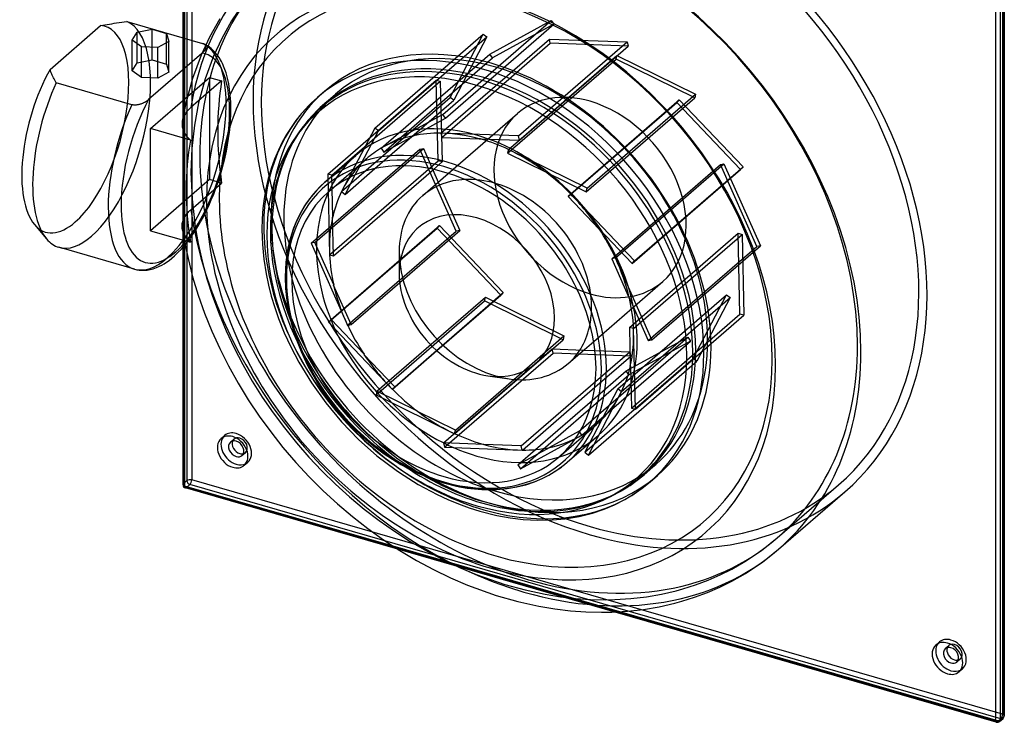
# Model space of a CAD drawing. Header units: millimetres. Extents: x -212 to 205, y -197 to 251.
# Tile 1 of 2: x -212 to 205, y -197 to 101. Entities that reach past the tile are written whole.
import ezdxf

# ---------------------------------------------------------------- set-up
doc = ezdxf.new("R2010")
doc.units = ezdxf.units.MM
doc.layers.add('HIDDEN', color=7, linetype='Continuous')
doc.layers.add('THICK', color=7, linetype='Continuous')

msp = doc.modelspace()

# ---------------------------------------------------------------- linework, layer by layer
at = {"layer": 'HIDDEN'}
for p, q in [((-142.96, 248.1), (-142.96, -95.71)), ((-141.46, 249.4), (-141.46, -94.41)), ((-139.41, 249.68), (-139.41, -94.14)), ((204.41, 150.43), (204.41, -193.39)), ((-117.76, 107.5), (-122.49, 100.47)), ((-122.49, 100.47), (-126.71, 92.95)), ((-32.95, 60.78), (13.05, 100.62)), ((-13.05, 86.37), (13.05, 100.62)), ((13.05, 100.62), (14.16, 98.97)), ((-156.15, 83.88), (-156.15, 96.87)), ((-31.84, 59.13), (14.16, 98.97)), ((14.16, 98.97), (-11.94, 84.72)), ((-162.62, 82.61), (-162.62, 95.6)), ((-150.14, 82.14), (-150.14, 95.13)), ((-143.16, 93.29), (-143.16, 4.45)), ((-142.41, 93.07), (-142.41, 5.33)), ((-126.71, 92.95), (-130.2, 85.44)), ((-61.84, 55.02), (-15.84, 94.85)), ((-60.26, 53.84), (-14.26, 93.68)), ((-33.77, 52.89), (12.23, 92.72)), ((-29.89, 67.96), (-15.84, 94.85)), ((-14.26, 93.68), (-28.32, 66.79)), ((-15.84, 94.85), (-14.26, 93.68)), ((12.65, 90.92), (12.23, 92.72)), ((12.23, 92.72), (45.19, 91.51)), ((-134.03, 87.73), (-134.15, 87.58)), ((-133.92, 87.89), (-134.03, 87.73)), ((-133.81, 88.04), (-133.92, 87.89)), ((-133.72, 88.19), (-133.81, 88.04)), ((-133.64, 88.34), (-133.72, 88.19)), ((-133.57, 88.48), (-133.64, 88.34)), ((-133.58, 90.05), (-133.49, 89.9)), ((-133.51, 88.64), (-133.57, 88.48)), ((-133.45, 88.79), (-133.51, 88.64)), ((-133.49, 89.9), (-133.43, 89.74)), ((-132.46, 89.68), (-133.47, 90.28)), ((-133.41, 88.95), (-133.45, 88.79)), ((-133.43, 89.74), (-133.4, 89.59)), ((-133.38, 89.12), (-133.41, 88.95)), ((-133.4, 89.59), (-133.38, 89.44)), ((-133.38, 89.44), (-133.37, 89.28)), ((-133.37, 89.28), (-133.38, 89.12)), ((-131.81, 89.22), (-132.46, 89.68)), ((-131.21, 88.76), (-131.81, 89.22)), ((-130.58, 88.2), (-131.21, 88.76)), ((-129.71, 87.33), (-130.58, 88.2)), ((-33.4, 51.04), (12.65, 90.92)), ((-0.81, 51.68), (45.19, 91.51)), ((-0.39, 49.88), (45.61, 89.71)), ((45.61, 89.71), (12.65, 90.92)), ((45.19, 91.51), (45.61, 89.71)), ((-162.62, 82.61), (-156.15, 83.88)), ((-156.15, 83.88), (-150.14, 82.14)), ((-135, 86.73), (-135.12, 86.63)), ((-134.85, 86.86), (-135, 86.73)), ((-134.7, 87), (-134.85, 86.86)), ((-134.56, 87.14), (-134.7, 87)), ((-134.42, 87.28), (-134.56, 87.14)), ((-134.28, 87.43), (-134.42, 87.28)), ((-134.15, 87.58), (-134.28, 87.43)), ((-130.2, 85.44), (-133.75, 75.83)), ((-128.77, 86.23), (-129.71, 87.33)), ((-127.8, 84.87), (-128.77, 86.23)), ((-126.79, 83.14), (-127.8, 84.87)), ((-59.05, 46.53), (-13.05, 86.37)), ((-57.99, 44.84), (-11.94, 84.72)), ((-11.94, 84.72), (-13.05, 86.37)), ((-5.48, 44.3), (40.57, 84.18)), ((-5.08, 45.94), (40.92, 85.78)), ((40.57, 84.18), (40.92, 85.78)), ((73.87, 67.75), (40.57, 84.18)), ((40.92, 85.78), (74.22, 69.35)), ((-164.66, 79.29), (-162.62, 82.61)), ((-150.14, 82.14), (-149.11, 78.71)), ((-126.38, 82.33), (-126.79, 83.14)), ((-125.62, 80.58), (-126.38, 82.33)), ((-124.84, 78.37), (-125.62, 80.58)), ((-141.25, 68.32), (-131.86, 76.46)), ((-133.75, 75.83), (-136.52, 65.64)), ((-131.86, 76.46), (-126.74, 74.98)), ((-131.86, 76.46), (-131.86, 33.16)), ((-124.23, 76.17), (-124.84, 78.37)), ((-123.71, 73.74), (-124.23, 76.17)), ((-81.74, 35.52), (-35.74, 75.36)), ((-34.97, 41.16), (-35.74, 75.36)), ((-35.74, 75.36), (-34.01, 74.9)), ((-126.74, 74.98), (-139.79, 63.68)), ((-123.34, 71.4), (-123.71, 73.74)), ((-123.07, 68.91), (-123.34, 71.4)), ((-80.01, 35.06), (-34.01, 74.9)), ((-34.01, 74.9), (-33.24, 40.7)), ((-122.88, 66.12), (-123.07, 68.91)), ((-83.47, 64.96), (-78.42, 69.33)), ((-75.89, 28.12), (-29.89, 67.96)), ((-28.32, 66.79), (-29.89, 67.96)), ((21.35, 27.06), (67.35, 66.9)), ((27.87, 27.91), (73.87, 67.75)), ((28.22, 29.51), (74.22, 69.35)), ((66.3, 65.83), (67.35, 66.9)), ((67.35, 66.9), (94.4, 38.5)), ((74.22, 69.35), (73.87, 67.75)), ((-140.66, 62.87), (-141.06, 62.44)), ((-140.23, 63.28), (-140.66, 62.87)), ((-139.79, 63.68), (-140.23, 63.28)), ((-136.52, 65.64), (-138.29, 56.18)), ((-122.82, 63.17), (-122.88, 66.12)), ((-122.86, 60.75), (-122.82, 63.17)), ((-85.33, 63.28), (-88.8, 59.75)), ((-83.47, 64.96), (-85.33, 63.28)), ((-61.8, 37.8), (-28.32, 66.79)), ((20.25, 25.95), (66.3, 65.83)), ((93.35, 37.43), (66.3, 65.83)), ((-143.21, 58.78), (-143.32, 58.33)), ((-143.06, 59.23), (-143.21, 58.78)), ((-142.87, 59.7), (-143.06, 59.23)), ((-142.65, 60.16), (-142.87, 59.7)), ((-142.4, 60.63), (-142.65, 60.16)), ((-142.11, 61.09), (-142.4, 60.63)), ((-141.79, 61.55), (-142.11, 61.09)), ((-141.44, 62), (-141.79, 61.55)), ((-141.06, 62.44), (-141.44, 62)), ((-122.98, 58.27), (-122.86, 60.75)), ((-88.8, 59.75), (-92.71, 54.96)), ((-32.95, 60.78), (-59.05, 46.53)), ((-45.37, 51.74), (-31.84, 59.13)), ((-31.84, 59.13), (-32.95, 60.78)), ((-30.61, 35.8), (-1.33, 61.15)), ((-143.32, 58.33), (-143.41, 57.88)), ((-138.29, 56.18), (-139.37, 46.38)), ((-123.45, 53.12), (-123.18, 55.72)), ((-123.18, 55.72), (-122.98, 58.27)), ((-92.71, 54.96), (-93.57, 53.76)), ((-61.84, 55.02), (-75.89, 28.12)), ((-60.26, 53.84), (-61.84, 55.02)), ((-124.22, 47.91), (-123.8, 50.53)), ((-123.8, 50.53), (-123.45, 53.12)), ((-95.77, 50.41), (-97.78, 46.87)), ((-93.57, 53.76), (-95.77, 50.41)), ((-67.54, 39.91), (-60.26, 53.84)), ((-57.99, 44.84), (-45.42, 51.7)), ((-45.42, 51.7), (-45.37, 51.74)), ((-33.77, 52.86), (-33.82, 52.82)), ((-33.82, 52.82), (-33.4, 51.04)), ((-0.81, 51.68), (-33.77, 52.89)), ((-33.77, 52.89), (-33.77, 52.86)), ((-33.4, 51.04), (-17.52, 50.46)), ((-17.52, 50.46), (-17.47, 50.5)), ((-17.47, 50.5), (-0.39, 49.88)), ((-0.39, 49.88), (-0.81, 51.68)), ((-139.37, 46.38), (-139.73, 36.24)), ((-124.72, 45.26), (-124.22, 47.91)), ((-97.78, 46.87), (-98.57, 45.34)), ((-88.72, 6.17), (-42.72, 46)), ((-87.18, 6.51), (-41.18, 46.34)), ((-59.03, 46.5), (-59.08, 46.46)), ((-59.08, 46.46), (-57.99, 44.84)), ((-59.05, 46.53), (-59.03, 46.5)), ((-42.72, 46), (-41.18, 46.34)), ((-27.29, 11.26), (-42.72, 46)), ((-41.18, 46.34), (-37.16, 37.3)), ((-5.08, 45.94), (-5.09, 45.92)), ((28.22, 29.51), (-5.08, 45.94)), ((-125.93, 39.96), (-125.29, 42.6)), ((-125.29, 42.6), (-124.72, 45.26)), ((-100.04, 42.17), (-101.38, 38.86)), ((-98.57, 45.34), (-100.04, 42.17)), ((-81.27, 28.17), (-65.27, 42.03)), ((-5.14, 45.87), (-5.48, 44.3)), ((-5.48, 44.3), (10.56, 36.38)), ((-5.09, 45.92), (-5.14, 45.87)), ((-126.64, 37.32), (-125.93, 39.96)), ((-80.97, 1.32), (-34.97, 41.16)), ((-70.05, 35.16), (-67.59, 39.86)), ((-67.59, 39.86), (-67.54, 39.91)), ((-36.93, 37.5), (-33.24, 40.7)), ((-33.24, 40.7), (-34.97, 41.16)), ((38.69, -0.39), (84.74, 39.49)), ((40.29, 0), (86.29, 39.83)), ((48.4, -1.33), (94.4, 38.5)), ((84.74, 39.49), (86.29, 39.83)), ((100.18, 4.75), (84.74, 39.49)), ((86.29, 39.83), (101.72, 5.09)), ((94.4, 38.5), (93.35, 37.43)), ((-139.73, 36.24), (-139.29, 24.87)), ((-128.25, 32.1), (-127.42, 34.7)), ((-127.42, 34.7), (-126.64, 37.32)), ((-80.01, 35.06), (-81.74, 35.52)), ((-81.74, 35.52), (-80.97, 1.32)), ((-79.61, 17.34), (-80.01, 35.06)), ((10.56, 36.38), (10.61, 36.43)), ((10.61, 36.43), (27.87, 27.91)), ((47.35, -2.41), (93.35, 37.43)), ((-131.86, 33.16), (-156.86, 11.51)), ((-139.79, 20.38), (-126.74, 31.68)), ((-126.74, 31.68), (-131.86, 33.16)), ((-130.11, 27), (-129.15, 29.53)), ((-129.15, 29.53), (-128.25, 32.1)), ((-34.86, 32.12), (-25.74, 11.6)), ((27.87, 27.91), (28.22, 29.51)), ((-131.12, 24.53), (-130.11, 27)), ((-75.87, 28.11), (-75.92, 28.06)), ((-75.89, 28.12), (-75.87, 28.11)), ((21.29, 27), (20.25, 25.95)), ((20.25, 25.95), (33.28, 12.26)), ((21.34, 27.05), (21.29, 27)), ((21.35, 27.06), (21.34, 27.05)), ((48.4, -1.33), (21.35, 27.06)), ((-139.29, 24.87), (-137.94, 13.21)), ((-133.31, 19.73), (-132.18, 22.11)), ((-132.18, 22.11), (-131.12, 24.53)), ((-142.92, 16.28), (-142.73, 16.71)), ((-142.73, 16.71), (-142.51, 17.14)), ((-142.51, 17.14), (-142.25, 17.57)), ((-142.25, 17.57), (-141.97, 18)), ((-141.97, 18), (-141.66, 18.42)), ((-141.66, 18.42), (-141.33, 18.83)), ((-141.33, 18.83), (-140.97, 19.24)), ((-140.97, 19.24), (-140.6, 19.63)), ((-140.6, 19.63), (-140.2, 20.01)), ((-140.2, 20.01), (-139.79, 20.38)), ((-135.68, 15.21), (-134.47, 17.44)), ((-134.47, 17.44), (-133.31, 19.73)), ((-143.51, 13.29), (-143.5, 13.73)), ((-143.48, 12.84), (-143.51, 13.29)), ((-143.5, 13.73), (-143.47, 14.17)), ((-143.43, 12.39), (-143.48, 12.84)), ((-143.47, 14.17), (-143.41, 14.6)), ((-143.41, 14.6), (-143.33, 15.02)), ((-143.33, 15.02), (-143.22, 15.44)), ((-143.22, 15.44), (-143.09, 15.85)), ((-143.09, 15.85), (-142.92, 16.28)), ((-137.96, 11.43), (-136.84, 13.22)), ((-137.94, 13.21), (-136.67, 6.06)), ((-136.84, 13.22), (-135.68, 15.21)), ((-81.4, -27.24), (-35.4, 12.59)), ((-80.35, -26.17), (-34.35, 13.67)), ((-35.4, 12.59), (-34.35, 13.67)), ((-8.35, -15.81), (-35.4, 12.59)), ((-34.35, 13.67), (-7.3, -14.73)), ((-143.34, 11.91), (-143.43, 12.39)), ((-143.43, 12.39), (-143.3, 11.56)), ((-143.22, 11.44), (-143.34, 11.91)), ((-143.3, 11.56), (-143.17, 10.73)), ((-143.07, 10.98), (-143.22, 11.44)), ((-143.17, 10.73), (-143.03, 9.89)), ((-142.89, 10.53), (-143.07, 10.98)), ((-143.03, 9.89), (-142.89, 9.06)), ((-142.69, 10.08), (-142.89, 10.53)), ((-142.89, 9.06), (-142.74, 8.22)), ((-142.46, 9.66), (-142.69, 10.08)), ((-142.21, 9.23), (-142.46, 9.66)), ((-141.92, 8.79), (-142.21, 9.23)), ((-141.59, 8.36), (-141.92, 8.79)), ((-141.24, 7.92), (-141.59, 8.36)), ((-140.26, 8.08), (-139.08, 9.74)), ((-139.08, 9.74), (-137.96, 11.43)), ((-73.29, -28.58), (-27.29, 11.26)), ((-51.21, -10.45), (-25.74, 11.6)), ((-25.74, 11.6), (-27.29, 11.26)), ((33.28, 12.26), (33.33, 12.31)), ((33.33, 12.31), (47.35, -2.41)), ((46.19, -29.48), (92.24, 10.4)), ((47.97, -29.9), (93.97, 9.94)), ((92.24, 10.4), (93.97, 9.94)), ((93.01, -23.8), (92.24, 10.4)), ((93.97, 9.94), (94.74, -24.26)), ((-142.74, 8.22), (-142.59, 7.39)), ((-142.24, 5.53), (-141.19, 6.85)), ((-140.85, 7.48), (-141.24, 7.92)), ((-141.19, 6.85), (-140.26, 8.08)), ((-140.43, 7.06), (-140.85, 7.48)), ((-139.98, 6.63), (-140.43, 7.06)), ((-136.67, 6.06), (-135, -1.37)), ((-87.18, 6.51), (-88.72, 6.17)), ((-88.72, 6.17), (-73.29, -28.58)), ((-79.18, -11.5), (-87.18, 6.51)), ((54.18, -35.08), (100.18, 4.75)), ((55.72, -34.74), (101.72, 5.09)), ((101.72, 5.09), (100.18, 4.75)), ((-80.95, 1.31), (-81, 1.27)), ((-80.97, 1.32), (-80.95, 1.31)), ((-135, -1.37), (-132.97, -8.83)), ((40.21, -0.05), (38.69, -0.39)), ((38.69, -0.39), (46.13, -17.12)), ((40.26, -0.01), (40.21, -0.05)), ((40.29, 0), (40.26, -0.01)), ((55.72, -34.74), (40.29, 0)), ((47.35, -2.41), (48.4, -1.33)), ((-132.97, -8.83), (-130.58, -16.3)), ((31.06, -35.41), (60.33, -10.06)), ((-130.58, -16.3), (-127.82, -23.76)), ((-60.87, -56.49), (-14.87, -16.65)), ((-35.6, -39.24), (-7.3, -14.73)), ((-35.51, -39.32), (-8.35, -15.81)), ((-15.22, -18.25), (-14.87, -16.65)), ((-14.87, -16.65), (18.43, -33.09)), ((-7.3, -14.73), (-8.35, -15.81)), ((41.27, -55.58), (87.32, -15.7)), ((73.26, -42.59), (87.32, -15.7)), ((87.32, -15.7), (88.89, -16.87)), ((-61.22, -58.09), (-15.22, -18.25)), ((18.08, -34.68), (-15.22, -18.25)), ((42.89, -56.7), (88.89, -16.87)), ((46.13, -17.12), (46.18, -17.08)), ((46.18, -17.08), (54.18, -35.08)), ((88.89, -16.87), (74.84, -43.76)), ((-127.82, -23.76), (-124.79, -30.99)), ((47.01, -63.64), (93.01, -23.8)), ((48.74, -64.1), (94.74, -24.26)), ((94.74, -24.26), (93.01, -23.8)), ((-80.35, -26.17), (-81.4, -27.24)), ((-81.4, -27.24), (-54.35, -55.64)), ((-66.33, -40.89), (-80.35, -26.17)), ((-73.26, -28.57), (-73.31, -28.61)), ((-73.29, -28.58), (-73.26, -28.57)), ((-124.79, -30.99), (-121.43, -38.16)), ((-2.85, -51.51), (18.43, -33.09)), ((18.43, -33.09), (18.08, -34.68)), ((46.19, -29.48), (46.56, -45.96)), ((47.9, -29.94), (46.19, -29.48)), ((47.95, -29.89), (47.9, -29.94)), ((47.97, -29.9), (47.95, -29.89)), ((48.74, -64.1), (47.97, -29.9)), ((-1.47, -51.62), (18.08, -34.68)), ((25.7, -72.8), (70.94, -33.62)), ((26.05, -75.11), (72.05, -35.27)), ((44.84, -47.87), (70.94, -33.62)), ((72.05, -35.27), (45.95, -49.52)), ((54.18, -35.08), (55.72, -34.74)), ((70.94, -33.62), (72.05, -35.27)), ((-121.43, -38.16), (-117.74, -45.25)), ((-32.61, -78.45), (13.39, -38.62)), ((-32.19, -80.26), (13.81, -40.42)), ((13.81, -40.42), (13.39, -38.62)), ((13.39, -38.62), (26.79, -39.11)), ((46.77, -41.63), (13.81, -40.42)), ((31.49, -54.87), (46.77, -41.63)), ((31.6, -39.29), (46.35, -39.83)), ((31.76, -52.46), (46.35, -39.83)), ((46.35, -39.83), (46.77, -41.63)), ((-117.74, -45.25), (-113.74, -52.23)), ((27.26, -82.42), (73.26, -42.59)), ((28.84, -83.59), (74.84, -43.76)), ((46.56, -45.96), (46.61, -45.91)), ((46.61, -45.91), (47.01, -63.64)), ((74.84, -43.76), (73.26, -42.59)), ((-0.05, -89.36), (45.95, -49.52)), ((30.49, -60.31), (44.84, -47.87)), ((45.95, -49.52), (44.84, -47.87)), ((-113.74, -52.23), (-109.48, -59)), ((-60.87, -56.49), (-61.22, -58.09)), ((-61.22, -58.09), (-27.92, -74.52)), ((-43.61, -65.01), (-60.87, -56.49)), ((-54.35, -55.64), (-54.34, -55.63)), ((-54.35, -55.64), (-54.33, -55.63)), ((28.84, -83.59), (42.89, -56.7)), ((41.27, -55.58), (34.49, -68.53)), ((42.82, -56.73), (41.27, -55.58)), ((42.87, -56.69), (42.82, -56.73)), ((42.89, -56.7), (42.87, -56.69)), ((-109.48, -59), (-104.94, -65.63)), ((-104.94, -65.63), (-100.13, -72.1)), ((47.01, -63.64), (48.74, -64.1)), ((16.27, -84.46), (32.27, -70.61)), ((34.54, -68.49), (27.26, -82.42)), ((34.49, -68.53), (34.54, -68.49)), ((-100.13, -72.1), (-95.05, -78.38)), ((-27.92, -74.52), (-27.91, -74.5)), ((-27.92, -74.52), (-27.9, -74.5)), ((-0.05, -89.36), (26.05, -75.11)), ((25.98, -75.13), (25.11, -73.83)), ((26.03, -75.08), (25.98, -75.13)), ((26.05, -75.11), (26.03, -75.08)), ((-126.96, -76.59), (-125.46, -75.29)), ((-123.01, -78.12), (-121.51, -76.82)), ((-95.05, -78.38), (-89.73, -84.46)), ((-15.53, -79.08), (-32.61, -78.45)), ((-32.61, -78.45), (-32.19, -80.26)), ((-118.1, -83.79), (-116.6, -82.49)), ((-32.19, -80.26), (0.77, -81.47)), ((12.37, -80.32), (-1.16, -87.71)), ((-1.16, -87.71), (6.33, -81.22)), ((0.77, -81.47), (0.77, -81.44)), ((0.77, -81.47), (0.8, -81.44)), ((27.26, -82.42), (28.84, -83.59)), ((-117.14, -87.93), (-115.64, -86.63)), ((-89.73, -84.46), (-84.19, -90.31)), ((52.37, -91.89), (57.42, -87.52)), ((-84.19, -90.31), (-78.43, -95.93)), ((-1.16, -87.71), (-0.05, -89.36)), ((-142.96, -95.71), (-141.46, -94.41)), ((204.41, -193.39), (-139.41, -94.14)), ((-78.43, -95.93), (-72.47, -101.3)), ((46.44, -96.42), (49.48, -94.25)), ((49.48, -94.25), (52.37, -91.9)), ((-141.66, -97.38), (-140.16, -96.08)), ((202.16, -196.63), (-141.66, -97.38)), ((203.66, -195.33), (-140.16, -96.08)), ((39.84, -100.29), (42.72, -98.74)), ((42.72, -98.74), (45.48, -97.06)), ((45.48, -97.06), (46.44, -96.42)), ((108.85, -118.72), (134.9, -96.16)), ((-72.47, -101.3), (-66.27, -106.46)), ((28.66, -104.7), (32.42, -103.48)), ((32.42, -103.48), (35.58, -102.26)), ((35.58, -102.26), (39.84, -100.29)), ((-66.27, -106.46), (-59.91, -111.32)), ((23.98, -105.89), (24.74, -105.72)), ((24.74, -105.72), (28.66, -104.7)), ((-59.91, -111.32), (-53.41, -115.89)), ((-53.41, -115.89), (-46.79, -120.15)), ((-46.79, -120.15), (-39.9, -124.17)), ((102.21, -124), (108.84, -118.72)), ((42.11, -150), (-53.99, -122.26)), ((40.08, -150.11), (-52.01, -123.52)), ((-39.9, -124.17), (-32.94, -127.85)), ((95.13, -128.74), (102.21, -124)), ((-32.94, -127.85), (-25.91, -131.17)), ((89.58, -131.91), (95.13, -128.74)), ((-25.91, -131.17), (-18.85, -134.14)), ((84.64, -134.37), (89.58, -131.91)), ((-18.85, -134.14), (-6.63, -138.41)), ((74.25, -138.56), (79.53, -136.59)), ((79.53, -136.59), (84.64, -134.37)), ((-6.63, -138.41), (1.94, -140.76)), ((1.94, -140.76), (10.43, -142.58)), ((59.76, -142.5), (65.97, -141.07)), ((65.97, -141.07), (68.81, -140.29)), ((68.81, -140.29), (74.25, -138.56)), ((10.43, -142.58), (16.92, -143.62)), ((16.92, -143.62), (23.33, -144.35)), ((23.33, -144.35), (29.64, -144.77)), ((29.64, -144.77), (35.85, -144.9)), ((35.85, -144.9), (40.06, -144.81)), ((40.06, -144.81), (46.8, -144.39)), ((46.8, -144.39), (53.37, -143.61)), ((53.37, -143.61), (59.76, -142.5)), ((176.14, -164.09), (177.64, -162.79)), ((180.1, -165.62), (181.6, -164.32)), ((185.01, -171.29), (186.51, -169.99)), ((185.96, -175.43), (187.46, -174.13)), ((202.16, -196.63), (203.66, -195.33))]:
    msp.add_line(p, q, dxfattribs=at)
for centre, major_axis, ratio, start_param, end_param in [((29.5, 25.55), (105.4, -121.7), 0.75, 0, 2.284521), ((29.5, 25.55), (108.02, -124.73), 0.75, -3.141592, -0.857072), ((29.5, 25.55), (105.4, -121.7), 0.75, -3.141592, -0.857072), ((3.45, 2.99), (-105.4, 121.7), 0.75, -2.427868, -0.857072), ((1.45, 1.26), (-108.02, 124.73), 0.75, 0.000038, 0.561623), ((-10.5, -9.09), (-88.62, 102.33), 0.75, -2.427868, 0.713724), ((3.45, 2.99), (-105.4, 121.7), 0.75, 0.000038, 0.713724), ((-188.79, 54.5), (12.59, 43.6), 0.433013, -2.55359, 0.096071), ((-181.87, 52.5), (-13.87, -48.04), 0.433013, 0.588003, 3.086094), ((-149.82, 43.25), (-13.87, -48.04), 0.433013, 2.158799, 3.086094), ((-15.55, -13.47), (-67.92, 78.43), 0.75, -0.857072, 0.713724), ((-16.5, -14.29), (-67.72, 78.19), 0.75, -2.427868, 0.38824), ((-10.5, -9.09), (67.92, -78.43), 0.75, 2.284521, 3.141593), ((-146.36, 42.25), (-12.76, -44.2), 0.433013, 2.158799, 3.21312), ((-10.5, -9.09), (67.92, -78.43), 0.75, 0, 2.284521), ((-15.55, -13.47), (-67.92, 78.43), 0.75, -2.427868, -0.857072), ((14.5, 12.56), (108.02, -124.73), 0.75, -2.579969, -2.275767), ((-12.5, -10.83), (70.54, -81.45), 0.75, -3.141592, -0.857072), ((-15.55, -13.47), (-70.54, 81.45), 0.75, 0.000079, 0.713724), ((-10.5, -9.09), (67.92, -78.43), 0.75, -3.141592, -0.857072), ((29.5, 25.55), (30.83, -35.6), 0.75, 2.284521, 3.141578), ((-149.82, 43.25), (-13.87, -48.04), 0.433013, 0.588003, 2.158799), ((29.5, 25.55), (30.83, -35.6), 0.75, -0.000014, 2.284521), ((-146.36, 42.25), (-12.76, -44.2), 0.433013, 0.760386, 2.158799), ((29.5, 25.55), (30.83, -35.6), 0.75, 3.141578, 5.426113), ((-16.55, -14.33), (48.77, -56.32), 0.75, 2.748393, 3.004266), ((-16.5, -14.29), (48.77, -56.32), 0.75, 2.555467, 2.748393), ((-16.55, -14.33), (48.77, -56.32), 0.75, 2.299594, 2.555467), ((-16.5, -14.29), (48.77, -56.32), 0.75, 2.284521, 2.299594), ((-16.5, -14.29), (48.77, -56.32), 0.75, 2.106668, 2.284521), ((-16.5, -14.29), (48.77, -56.32), 0.75, 3.004266, 3.141598), ((3.45, 2.99), (-105.4, 121.7), 0.75, 0.713724, 2.284521), ((-18.5, -16.02), (51.39, -59.34), 0.75, 3.141578, 5.426113), ((-16.5, -14.29), (48.77, -56.32), 0.75, -3.141587, -3.085993), ((-16.55, -14.33), (48.77, -56.32), 0.75, 1.850795, 2.106668), ((-16.5, -14.29), (-67.72, 78.19), 0.75, 0.38824, 0.713724), ((-16.55, -14.33), (48.77, -56.32), 0.75, -3.085993, -2.951639), ((-16.5, -14.29), (48.77, -56.32), 0.75, 1.657869, 1.850795), ((-31.55, -27.32), (-51.39, 59.34), 0.75, 0.000091, 0.713724), ((-10.65, -9.22), (30.83, -35.6), 0.75, 2.284521, 2.608009), ((-10.65, -9.22), (30.83, -35.6), 0.75, 0.713724, 2.284521), ((-16.5, -14.29), (48.77, -56.32), 0.75, -2.83012, -2.828985), ((-16.55, -14.33), (48.77, -56.32), 0.75, 1.401996, 1.657869), ((-10.5, -9.09), (-88.62, 102.33), 0.75, 0.713724, 2.284521), ((1.45, 1.26), (-108.02, 124.73), 0.75, 0.865825, 2.284521), ((-188.79, 54.5), (12.59, 43.6), 0.433013, 2.860556, 3.729595), ((-15.55, -13.47), (-70.54, 81.45), 0.75, 0.713724, 2.284521), ((-181.87, 52.5), (-13.87, -48.04), 0.433013, 0.000001, 0.588003), ((-16.5, -14.29), (-67.72, 78.19), 0.75, 0.713724, 2.284521), ((-15.55, -13.47), (-67.92, 78.43), 0.75, 0.713724, 2.284521), ((-16.5, -14.29), (48.77, -56.32), 0.75, 1.20907, 1.401996), ((-16.5, -14.29), (48.77, -56.32), 0.75, -2.381322, -2.380444), ((-10.65, -9.22), (30.83, -35.6), 0.75, -2.427868, -0.857072), ((-149.82, 43.25), (-13.87, -48.04), 0.433013, 0.000107, 0.588003), ((-16.55, -14.33), (48.77, -56.32), 0.75, 0.953197, 1.20907), ((-31.55, -27.32), (-51.39, 59.34), 0.75, 0.713724, 2.284521), ((29.5, 25.55), (30.83, -35.6), 0.75, -0.857072, -0.000014), ((-16.5, -14.29), (48.77, -56.32), 0.75, 0.760271, 0.953197), ((-10.65, -9.22), (30.83, -35.6), 0.75, 0.533584, 0.713724), ((-16.5, -14.29), (48.77, -56.32), 0.75, -1.932523, -1.932077), ((-16.55, -14.33), (48.77, -56.32), 0.75, 0.504398, 0.760271), ((3.45, 2.99), (-105.4, 121.7), 0.75, -3.141592, -2.427868), ((-16.5, -14.29), (-67.72, 78.19), 0.75, 2.753366, 3.855317), ((-15.55, -13.47), (-67.92, 78.43), 0.75, -3.141592, -2.427868), ((-10.5, -9.09), (-88.62, 102.33), 0.75, 2.284521, 3.855317), ((-16.5, -14.29), (48.77, -56.32), 0.75, 0.311472, 0.504398), ((-10.65, -9.22), (30.83, -35.6), 0.75, -0.857072, -0.713747), ((-16.55, -14.33), (48.77, -56.32), 0.75, 0.055599, 0.311472), ((-16.5, -14.29), (48.77, -56.32), 0.75, -0.137327, 0.000006), ((-16.5, -14.29), (48.77, -56.32), 0.75, 0.000006, 0.055599), ((-120.55, -80.96), (4.91, -5.67), 0.75, 2.284521, 3.141672), ((-120.55, -80.96), (4.91, -5.67), 0.75, 0.000079, 2.284521), ((-16.55, -14.33), (48.77, -56.32), 0.75, -0.189953, -0.137327), ((-120.55, -80.96), (4.91, -5.67), 0.75, -3.141514, -2.964282), ((-119.05, -79.66), (-2.45, 2.83), 0.75, 0.000079, 0.360526), ((-119.05, -79.66), (-2.45, 2.83), 0.75, -0.857072, 0.000079), ((-119.05, -79.66), (-2.45, 2.83), 0.75, -3.141514, -0.857072), ((-18.5, -16.02), (51.39, -59.34), 0.75, -0.857072, -0.000014), ((-119.05, -79.66), (-2.45, 2.83), 0.75, 2.781066, 3.141672), ((-120.55, -80.96), (4.91, -5.67), 0.75, -0.177311, 0.000079), ((-31.55, -27.32), (-51.39, 59.34), 0.75, 2.284521, 3.141578), ((-10.5, -9.09), (67.92, -78.43), 0.75, -0.857072, 0), ((-31.55, -27.32), (-51.39, 59.34), 0.75, 3.141578, 3.141683), ((-141.66, -96.08), (1.5, 0), 0.5, 2.617994, 3.141499), ((-141.66, -96.08), (-0.98, 1.13), 0.75, 0.713724, 2.284521), ((-140.16, -94.78), (1.5, 0), 0.5, 1.047198, 2.617994), ((-140.16, -94.78), (-0.98, 1.13), 0.75, 0.713724, 2.284521), ((-140.16, -94.78), (-0.42, -1.44), 0.433013, 0.588003, 2.158799), ((-15.55, -13.47), (-67.92, 78.43), 0.75, 2.284521, 3.141552), ((-15.55, -13.47), (-70.54, 81.45), 0.75, 2.284521, 3.141593), ((-12.5, -10.83), (70.54, -81.45), 0.75, -0.857072, 0), ((-141.66, -96.08), (-0.42, -1.44), 0.433013, 0.000007, 0.588003), ((29.5, 25.55), (105.4, -121.7), 0.75, -0.857072, 0), ((29.5, 25.55), (108.02, -124.73), 0.75, -0.857072, 0), ((-16.5, -14.29), (-67.72, 78.19), 0.75, 2.284521, 2.753366), ((3.45, 2.99), (-105.4, 121.7), 0.75, 2.284521, 3.141524), ((1.45, 1.26), (-108.02, 124.73), 0.75, 2.284521, 3.141524), ((182.55, -168.46), (4.91, -5.67), 0.75, -3.141514, -2.964282), ((182.55, -168.46), (4.91, -5.67), 0.75, 2.284521, 3.141672), ((182.55, -168.46), (4.91, -5.67), 0.75, 0.000079, 2.284521), ((184.05, -167.16), (-2.45, 2.83), 0.75, 0.000079, 0.360526), ((184.05, -167.16), (-2.45, 2.83), 0.75, -0.857072, 0.000079), ((184.05, -167.16), (-2.45, 2.83), 0.75, -3.141514, -0.857072), ((184.05, -167.16), (-2.45, 2.83), 0.75, 2.781066, 3.141672), ((182.55, -168.46), (4.91, -5.67), 0.75, -0.177311, 0.000079), ((203.66, -194.03), (-0.42, -1.44), 0.433013, 0.588003, 2.158799), ((203.66, -194.03), (-0.98, 1.13), 0.75, 2.284521, 3.141672), ((203.66, -194.03), (1.5, 0), 0.5, -0.000094, 1.047198), ((202.16, -195.33), (-0.42, -1.44), 0.433013, 0.000007, 0.588003), ((202.16, -195.33), (-0.98, 1.13), 0.75, 2.284521, 3.141672)]:
    msp.add_ellipse(centre, major_axis=major_axis, ratio=ratio, start_param=start_param, end_param=end_param, dxfattribs=at)
at = {"layer": 'THICK'}
for p, q in [((-143.16, 247.73), (-143.16, 93.29)), ((-142.41, 247.08), (-142.41, 93.07)), ((201.41, 147.83), (201.41, -195.98)), ((203.46, 148.1), (203.46, -195.71)), ((204.96, 149.4), (204.96, -194.41)), ((205.16, 149.78), (205.16, -194.03)), ((-127.56, 101.23), (-131.87, 93.54)), ((-199.51, 79.86), (-178.08, 98.42)), ((-178.08, 98.42), (-177.17, 98.59)), ((-177.17, 98.59), (-176.24, 98.76)), ((-176.24, 98.76), (-175.29, 98.92)), ((-175.29, 98.92), (-174.31, 99.08)), ((-174.31, 99.08), (-173.32, 99.24)), ((-173.32, 99.24), (-172.3, 99.39)), ((-172.3, 99.39), (-171.26, 99.55)), ((-171.26, 99.55), (-170.2, 99.7)), ((-170.2, 99.7), (-169.11, 99.84)), ((-169.11, 99.84), (-168, 99.99)), ((-168, 99.99), (-166.87, 100.13)), ((-166.87, 100.13), (-134.82, 90.88)), ((-162.62, 95.6), (-156.15, 96.87)), ((-156.15, 96.87), (-150.14, 95.13)), ((-164.66, 92.29), (-162.62, 95.6)), ((-164.66, 79.29), (-164.66, 92.29)), ((-160.75, 89.42), (-164.66, 92.29)), ((-150.14, 95.13), (-149.11, 91.7)), ((-131.87, 93.54), (-135.44, 85.86)), ((-160.75, 76.43), (-160.75, 89.42)), ((-153.83, 89.16), (-160.75, 89.42)), ((-149.11, 91.7), (-153.83, 89.16)), ((-153.83, 76.17), (-153.83, 89.16)), ((-149.11, 78.71), (-149.11, 91.7)), ((-134.82, 90.88), (-134.76, 90.86)), ((-134.76, 90.86), (-134.7, 90.84)), ((-134.7, 90.84), (-134.63, 90.82)), ((-134.63, 90.82), (-134.57, 90.8)), ((-134.57, 90.8), (-134.51, 90.77)), ((-134.51, 90.77), (-134.45, 90.75)), ((-134.45, 90.75), (-134.25, 90.65)), ((-134.34, 90.7), (-134.45, 90.75)), ((-134.24, 90.65), (-134.34, 90.7)), ((-134.25, 90.65), (-134.07, 90.54)), ((-134.13, 90.61), (-134.24, 90.65)), ((-134.01, 90.55), (-134.13, 90.61)), ((-134.07, 90.54), (-133.92, 90.43)), ((-133.78, 90.43), (-134.01, 90.55)), ((-133.92, 90.43), (-133.79, 90.31)), ((-133.79, 90.31), (-133.67, 90.19)), ((-133.47, 90.28), (-133.78, 90.43)), ((-133.67, 90.19), (-133.58, 90.05)), ((-135.12, 86.63), (-157.72, 67.05)), ((-135.44, 85.86), (-139.07, 76.03)), ((-199.35, 79.38), (-199.51, 79.86)), ((-199.17, 78.9), (-199.35, 79.38)), ((-198.98, 78.4), (-199.17, 78.9)), ((-198.77, 77.9), (-198.98, 78.4)), ((-198.54, 77.39), (-198.77, 77.9)), ((-198.3, 76.87), (-198.54, 77.39)), ((-198.05, 76.35), (-198.3, 76.87)), ((-197.78, 75.81), (-198.05, 76.35)), ((-197.49, 75.27), (-197.78, 75.81)), ((-197.19, 74.71), (-197.49, 75.27)), ((-160.75, 76.43), (-164.66, 79.29)), ((-153.83, 76.17), (-160.75, 76.43)), ((-149.11, 78.71), (-153.83, 76.17)), ((-139.07, 76.03), (-141.91, 65.61)), ((-196.87, 74.15), (-197.19, 74.71)), ((-164.82, 64.9), (-196.87, 74.15)), ((-157.87, 66.93), (-158.03, 66.79)), ((-157.72, 67.05), (-157.87, 66.93)), ((-156.86, 54.81), (-141.25, 68.32)), ((-86.09, 67.98), (-89.91, 64.39)), ((-83.04, 70.63), (-86.09, 67.98)), ((-164.55, 64.83), (-164.82, 64.9)), ((-164.25, 64.78), (-164.55, 64.83)), ((-163.94, 64.75), (-164.25, 64.78)), ((-163.63, 64.73), (-163.94, 64.75)), ((-163.33, 64.74), (-163.63, 64.73)), ((-163.01, 64.75), (-163.33, 64.74)), ((-162.7, 64.78), (-163.01, 64.75)), ((-162.39, 64.83), (-162.7, 64.78)), ((-162.1, 64.88), (-162.39, 64.83)), ((-161.82, 64.94), (-162.1, 64.88)), ((-161.55, 65.01), (-161.82, 64.94)), ((-161.27, 65.09), (-161.55, 65.01)), ((-161, 65.17), (-161.27, 65.09)), ((-160.74, 65.27), (-161, 65.17)), ((-160.49, 65.37), (-160.74, 65.27)), ((-160.24, 65.47), (-160.49, 65.37)), ((-160.01, 65.57), (-160.24, 65.47)), ((-159.8, 65.67), (-160.01, 65.57)), ((-159.59, 65.78), (-159.8, 65.67)), ((-159.37, 65.9), (-159.59, 65.78)), ((-159.16, 66.02), (-159.37, 65.9)), ((-158.96, 66.14), (-159.16, 66.02)), ((-158.76, 66.27), (-158.96, 66.14)), ((-158.57, 66.4), (-158.76, 66.27)), ((-158.38, 66.53), (-158.57, 66.4)), ((-158.2, 66.66), (-158.38, 66.53)), ((-158.03, 66.79), (-158.2, 66.66)), ((-141.91, 65.61), (-143.42, 57.88)), ((-89.91, 64.39), (-93.44, 60.47)), ((-93.44, 60.47), (-95.25, 58.18)), ((-139.98, 49.94), (-156.86, 54.81)), ((-156.86, 11.51), (-156.86, 54.81)), ((-143.47, 57.43), (-143.5, 56.97)), ((-143.5, 56.97), (-143.5, 56.5)), ((-143.5, 56.5), (-143.47, 56.04)), ((-143.41, 57.88), (-143.47, 57.43)), ((-143.47, 56.04), (-143.41, 55.57)), ((-143.41, 55.57), (-143.31, 55.1)), ((-143.31, 55.1), (-143.19, 54.64)), ((-143.19, 54.64), (-143.04, 54.19)), ((-97.31, 55.28), (-99.25, 52.23)), ((-95.25, 58.18), (-97.31, 55.28)), ((-143.04, 54.19), (-142.86, 53.75)), ((-142.86, 53.75), (-142.66, 53.32)), ((-142.66, 53.32), (-142.43, 52.9)), ((-142.43, 52.9), (-142.18, 52.48)), ((-142.18, 52.48), (-141.89, 52.05)), ((-141.89, 52.05), (-141.57, 51.62)), ((-141.57, 51.62), (-141.22, 51.19)), ((-141.22, 51.19), (-140.83, 50.77)), ((-140.83, 50.77), (-140.42, 50.35)), ((-140.42, 50.35), (-139.98, 49.94)), ((-99.25, 52.23), (-101.04, 49.03)), ((-101.04, 49.03), (-102.68, 45.68)), ((-104.31, 41.84), (-105.74, 37.81)), ((-102.68, 45.68), (-104.31, 41.84)), ((-82.94, 32.01), (-69.89, 43.32)), ((-105.74, 37.81), (-106.97, 33.6)), ((-74.37, 26.91), (-61.8, 37.8)), ((-106.97, 33.6), (-107.99, 29.21)), ((-79.29, 0.82), (-36.93, 37.5)), ((-74.37, 26.91), (-70.05, 35.16)), ((-41.48, 26.38), (-30.61, 35.8)), ((-37.16, 37.3), (-34.86, 32.12)), ((-84.71, 30.4), (-86.38, 28.7)), ((-82.94, 32.01), (-84.71, 30.4)), ((-108.71, 25.1), (-109.24, 20.86)), ((-107.99, 29.21), (-108.71, 25.1)), ((-87.98, 26.9), (-89.48, 25)), ((-86.38, 28.7), (-87.98, 26.9)), ((-75.92, 28.06), (-74.37, 26.91)), ((-90.96, 22.93), (-92.35, 20.74)), ((-89.48, 25), (-90.96, 22.93)), ((-109.24, 20.86), (-109.56, 16.48)), ((-93.63, 18.44), (-94.81, 16.03)), ((-92.35, 20.74), (-93.63, 18.44)), ((-79.66, 17.29), (-79.61, 17.34)), ((-79.29, 0.82), (-79.66, 17.29)), ((-206.12, 14.12), (-200.96, 8.01)), ((-109.56, 16.48), (-109.67, 11.97)), ((-96.22, 12.62), (-97.16, 9.88)), ((-95.16, 15.24), (-96.22, 12.62)), ((-94.81, 16.03), (-95.16, 15.24)), ((-156.86, 11.51), (-139.98, 6.63)), ((-109.67, 11.97), (-109.46, 5.67)), ((-97.16, 9.88), (-97.96, 7.02)), ((-163.69, -4.79), (-195.73, 4.46)), ((-143.79, 3.74), (-142.24, 5.53)), ((-143.16, 4.45), (-143.16, -96.08)), ((-142.59, 7.39), (-140.99, -0.34)), ((-142.41, 5.33), (-142.41, -96.73)), ((-109.46, 5.67), (-108.87, -0.5)), ((-97.96, 7.02), (-98.63, 4.04)), ((-147.9, -0.2), (-146.7, 0.84)), ((-146.7, 0.84), (-145.24, 2.22)), ((-145.24, 2.22), (-143.79, 3.74)), ((-99.14, 1.12), (-99.5, -1.89)), ((-98.63, 4.04), (-99.14, 1.12)), ((-81, 1.27), (-79.29, 0.82)), ((-51.44, 2.55), (-51.44, -6.51)), ((-155.75, -4.61), (-154.32, -4.11)), ((-154.32, -4.11), (-153.02, -3.54)), ((-153.02, -3.54), (-152.11, -3.07)), ((-152.11, -3.07), (-151.14, -2.51)), ((-151.14, -2.51), (-150.09, -1.84)), ((-150.09, -1.84), (-149.01, -1.07)), ((-149.01, -1.07), (-147.9, -0.2)), ((-140.99, -0.34), (-139.03, -8.03)), ((-108.87, -0.5), (-107.87, -6.82)), ((-99.5, -1.89), (-99.72, -5)), ((-163.69, -4.79), (-162.69, -5.03)), ((-162.69, -5.03), (-161.66, -5.2)), ((-161.66, -5.2), (-160.6, -5.28)), ((-160.6, -5.28), (-159.49, -5.28)), ((-159.49, -5.28), (-158.32, -5.17)), ((-158.32, -5.17), (-157.09, -4.96)), ((-157.09, -4.96), (-155.75, -4.61)), ((-139.03, -8.03), (-136.68, -15.76)), ((-107.87, -6.82), (-106.88, -11.51)), ((-99.72, -5), (-99.8, -8.2)), ((-99.8, -8.2), (-99.63, -13.05)), ((-106.88, -11.51), (-105.68, -16.24)), ((-79.23, -11.54), (-79.18, -11.5)), ((-71.79, -28.28), (-79.23, -11.54)), ((-71.79, -28.28), (-51.21, -10.45)), ((-136.68, -15.76), (-133.95, -23.5)), ((-105.68, -16.24), (-104.24, -21)), ((-99.63, -13.05), (-99.25, -17)), ((-99.25, -17), (-98.64, -21.05)), ((-133.95, -23.5), (-130.91, -31.03)), ((-104.24, -21), (-102.59, -25.77)), ((-98.64, -21.05), (-97.22, -27.51)), ((-102.59, -25.77), (-100.18, -31.79)), ((-97.22, -27.51), (-95.22, -34.08)), ((-73.31, -28.61), (-71.79, -28.28)), ((-130.91, -31.03), (-127.54, -38.47)), ((-100.18, -31.79), (-97.43, -37.77)), ((-95.22, -34.08), (-93.02, -39.75)), ((20.18, -44.83), (31.06, -35.41)), ((-127.54, -38.47), (-123.83, -45.82)), ((-97.43, -37.77), (-94.05, -44.2)), ((-93.02, -39.75), (-90.41, -45.4)), ((-66.38, -40.93), (-66.33, -40.89)), ((-53.35, -54.61), (-66.38, -40.93)), ((-54.33, -55.63), (-35.51, -39.32)), ((-53.35, -54.61), (-35.6, -39.24)), ((26.79, -39.11), (31.6, -39.29)), ((-123.83, -45.82), (-119.78, -53.09)), ((-94.05, -44.2), (-88.68, -53)), ((-90.41, -45.4), (-89.65, -46.87)), ((-89.65, -46.87), (-86.13, -53.03)), ((-13.79, -49.98), (-4.82, -51.28)), ((-119.78, -53.09), (-115.46, -60.15)), ((-88.68, -53), (-82.6, -61.47)), ((-86.13, -53.03), (-82.13, -58.99)), ((-27.9, -74.5), (-1.47, -51.62)), ((-27.62, -72.97), (-2.85, -51.51)), ((0.3, -79.71), (31.76, -52.46)), ((-54.39, -55.67), (-53.35, -54.61)), ((-54.34, -55.63), (-54.39, -55.67)), ((0.8, -81.44), (31.49, -54.87)), ((-115.46, -60.15), (-110.85, -67.05)), ((-82.6, -61.47), (-75.91, -69.47)), ((-82.13, -58.99), (-77.72, -64.68)), ((6.33, -81.22), (30.49, -60.31)), ((-77.72, -64.68), (-72.92, -70.05)), ((-43.66, -65.05), (-43.61, -65.01)), ((-27.62, -72.97), (-43.66, -65.05)), ((-110.85, -67.05), (-105.94, -73.79)), ((-75.91, -69.47), (-68.65, -76.94)), ((-72.92, -70.05), (-67.76, -75.07)), ((-105.94, -73.79), (-100.76, -80.34)), ((-67.76, -75.07), (-62.32, -79.68)), ((-27.96, -74.54), (-27.62, -72.97)), ((-27.91, -74.5), (-27.96, -74.54)), ((24.89, -73.5), (12.32, -80.37)), ((24.89, -73.5), (25.7, -72.8)), ((25.11, -73.83), (24.89, -73.5)), ((-68.65, -76.94), (-60.88, -83.84)), ((-15.58, -79.13), (-15.53, -79.08)), ((0.3, -79.71), (-15.58, -79.13)), ((19.84, -86.66), (32.89, -75.36)), ((-100.76, -80.34), (-95.33, -86.68)), ((-62.32, -79.68), (-57.85, -82.99)), ((-57.85, -82.99), (-54.29, -85.37)), ((0.72, -81.48), (0.3, -79.71)), ((0.77, -81.44), (0.72, -81.48)), ((12.32, -80.37), (12.37, -80.32)), ((-95.33, -86.68), (-89.65, -92.8)), ((-60.88, -83.84), (-52.72, -90.05)), ((-54.29, -85.37), (-50.68, -87.55)), ((-50.68, -87.55), (-44.54, -90.76)), ((15.43, -90.03), (18.67, -87.65)), ((18.67, -87.65), (19.84, -86.66)), ((-52.72, -90.05), (-51.29, -91.04)), ((-51.29, -91.04), (-43.4, -96.03)), ((-44.54, -90.76), (-38.38, -93.4)), ((11.96, -92.14), (15.43, -90.03)), ((-89.65, -92.8), (-83.74, -98.68)), ((-43.4, -96.03), (-35.37, -100.32)), ((-38.38, -93.4), (-32.71, -95.32)), ((-32.71, -95.32), (-27.14, -96.75)), ((2.33, -96.13), (5.87, -94.94)), ((5.87, -94.94), (9.22, -93.53)), ((9.22, -93.53), (11.96, -92.14)), ((50.24, -98.65), (54.99, -94.91)), ((54.99, -94.92), (58.04, -92.28)), ((-53.99, -122.26), (-142.41, -96.73)), ((-52.01, -123.52), (-142.07, -97.52)), ((-83.74, -98.68), (-77.63, -104.29)), ((-27.14, -96.75), (-25.82, -97.02)), ((-25.82, -97.02), (-22.63, -97.57)), ((-22.63, -97.57), (-19.49, -97.96)), ((-19.49, -97.96), (-16.42, -98.19)), ((-16.42, -98.19), (-13.43, -98.28)), ((-13.43, -98.28), (-10, -98.2)), ((-10, -98.2), (-5.71, -97.8)), ((-5.71, -97.8), (-1.61, -97.11)), ((-1.61, -97.11), (2.33, -96.13)), ((47.18, -100.7), (50.24, -98.65)), ((109.47, -123.47), (137.52, -99.18)), ((-77.63, -104.29), (-71.27, -109.67)), ((-35.37, -100.32), (-30.82, -102.42)), ((-30.82, -102.42), (-26.27, -104.3)), ((-26.27, -104.3), (-21.73, -105.94)), ((39.86, -104.66), (43.97, -102.58)), ((43.97, -102.58), (47.18, -100.7)), ((-21.73, -105.94), (-17.21, -107.35)), ((-17.21, -107.35), (-10.03, -109.15)), ((24.88, -109.57), (30.54, -108.15)), ((30.54, -108.15), (35.53, -106.48)), ((35.53, -106.48), (39.86, -104.66)), ((-71.27, -109.67), (-64.73, -114.77)), ((-10.03, -109.15), (-4.4, -110.17)), ((-4.4, -110.17), (1.1, -110.83)), ((1.1, -110.83), (7.41, -111.17)), ((7.41, -111.17), (13.48, -111.06)), ((13.48, -111.06), (18.92, -110.56)), ((18.92, -110.56), (24.88, -109.57)), ((-64.73, -114.77), (-58.03, -119.56)), ((-58.03, -119.56), (-51.21, -124.03)), ((-51.21, -124.03), (-44.14, -128.24)), ((102.63, -128.91), (109.46, -123.48)), ((-44.14, -128.24), (-36.95, -132.11)), ((95.36, -133.77), (102.63, -128.91)), ((-36.95, -132.11), (-29.69, -135.61)), ((-29.69, -135.61), (-22.41, -138.74)), ((84.56, -139.55), (89.65, -137.02)), ((89.65, -137.02), (95.36, -133.77)), ((-22.41, -138.74), (-10.33, -143.06)), ((73.83, -143.85), (79.29, -141.83)), ((79.29, -141.83), (84.56, -139.55)), ((-10.33, -143.06), (-1.19, -145.68)), ((-1.19, -145.68), (7.79, -147.67)), ((65.42, -146.37), (68.37, -145.57)), ((68.37, -145.57), (73.83, -143.85)), ((7.79, -147.67), (14.58, -148.8)), ((14.58, -148.8), (21.2, -149.6)), ((21.2, -149.6), (27.73, -150.07)), ((27.73, -150.07), (34.32, -150.23)), ((34.32, -150.23), (38.7, -150.16)), ((38.7, -150.16), (45.39, -149.77)), ((201.74, -196.77), (40.08, -150.11)), ((201.41, -195.98), (42.11, -150)), ((45.39, -149.77), (52.2, -149)), ((52.2, -149), (58.81, -147.88)), ((58.81, -147.88), (65.42, -146.37)), ((203.14, -196.47), (204.64, -195.17)), ((203.46, -195.71), (204.96, -194.41))]:
    msp.add_line(p, q, dxfattribs=at)
for centre, start, end in [((-141.66, -96.08), 179.9974, 253.898), ((203.66, -194.03), 310.8969, 359.9974), ((202.16, -195.33), 253.898, 310.8969)]:
    msp.add_arc(centre, 1.5, start, end, dxfattribs=at)
for centre, major_axis, ratio, start_param, end_param in [((29.5, 25.55), (108.02, -124.73), 0.75, 0, 2.284521), ((1.45, 1.26), (-108.02, 124.73), 0.75, -2.427868, -0.857072), ((-12.5, -10.83), (-91.24, 105.35), 0.75, -2.427868, 0.713724), ((-12.5, -10.83), (70.54, -81.45), 0.75, 2.284521, 3.141593), ((-18.5, -16.02), (-67.33, 77.74), 0.75, -2.427868, 0.713724), ((-15.55, -13.47), (-70.54, 81.45), 0.75, -0.857072, 0.000079), ((-188.79, 54.5), (12.59, 43.6), 0.433013, 1.079934, 2.860556), ((-15.55, -13.47), (-70.54, 81.45), 0.75, -2.427868, -0.857072), ((-12.5, -10.83), (70.54, -81.45), 0.75, 0, 2.284521), ((-181.87, 52.5), (-13.87, -48.04), 0.433013, -1.910089, -0.281143), ((-146.36, 42.25), (-12.76, -44.2), 0.433013, -2.037115, -0.982794), ((-149.82, 43.25), (-13.87, -48.04), 0.433013, -1.910089, -0.982794), ((-18.5, -16.02), (51.39, -59.34), 0.75, 2.284521, 3.141578), ((-18.5, -16.02), (51.39, -59.34), 0.75, -0.000014, 2.284521), ((-10.5, -9.09), (-99.24, 114.59), 0.75, 0.548046, 0.713724), ((-32.5, -28.15), (-50.49, 58.3), 0.75, -2.427868, 0.713724), ((-31.55, -27.32), (-51.39, 59.34), 0.75, -0.857072, 0.000091), ((-32.5, -28.15), (48.77, -56.32), 0.75, 2.284521, 3.141578), ((-31.55, -27.32), (-51.39, 59.34), 0.75, -2.427868, -0.857072), ((-16.55, -14.33), (48.77, -56.32), 0.75, -2.951639, -2.83012), ((-32.5, -28.15), (48.77, -56.32), 0.75, -0.000014, 2.284521), ((-10.65, -9.22), (30.83, -35.6), 0.75, 2.608009, 3.141578), ((-10.5, -9.09), (-99.24, 114.59), 0.75, 0.713724, 0.879403), ((-32.5, -28.15), (48.77, -56.32), 0.75, 3.141578, 5.426113), ((-16.5, -14.29), (48.77, -56.32), 0.75, -2.828985, -2.637194), ((-10.65, -9.22), (30.83, -35.6), 0.75, 3.141578, 3.855317), ((-149.82, 43.25), (-13.87, -48.04), 0.433013, -0.982794, 0.000002), ((-146.36, 42.25), (-12.76, -44.2), 0.433013, -0.982794, 0.760386), ((-12.5, -10.83), (-91.24, 105.35), 0.75, 0.713724, 2.284521), ((-16.55, -14.33), (48.77, -56.32), 0.75, -2.637194, -2.381322), ((-18.5, -16.02), (-24.9, 28.75), 0.75, -2.427868, 0.713724), ((-18.5, -16.02), (-67.33, 77.74), 0.75, 0.713724, 2.284521), ((-181.87, 52.5), (-13.87, -48.04), 0.433013, -0.281143, 0.000001), ((-16.5, -14.29), (48.77, -56.32), 0.75, -2.380444, -2.188395), ((-149.82, 43.25), (-13.87, -48.04), 0.433013, 0.000002, 0.000107), ((-18.5, -16.02), (-24.9, 28.75), 0.75, 0.713724, 2.427846), ((-32.5, -28.15), (-50.49, 58.3), 0.75, 0.713724, 2.284521), ((-16.55, -14.33), (48.77, -56.32), 0.75, -2.188395, -1.932523), ((-16.5, -14.29), (48.77, -56.32), 0.75, -1.932077, -1.739596), ((-18.5, -16.02), (-24.9, 28.75), 0.75, 2.427846, 3.855317), ((-10.65, -9.22), (30.83, -35.6), 0.75, -0.000014, 0.533584), ((-16.55, -14.33), (48.77, -56.32), 0.75, -1.739596, -1.483724), ((-18.5, -16.02), (-67.33, 77.74), 0.75, 2.284521, 3.855317), ((-15.55, -13.47), (-70.54, 81.45), 0.75, -3.141514, -2.427868), ((1.45, 1.26), (-108.02, 124.73), 0.75, -3.141592, -2.427868), ((-12.5, -10.83), (-91.24, 105.35), 0.75, 2.284521, 3.855317), ((-10.65, -9.22), (30.83, -35.6), 0.75, -0.713747, -0.000014), ((-32.5, -28.15), (-50.49, 58.3), 0.75, 2.284521, 3.855317), ((-31.55, -27.32), (-51.39, 59.34), 0.75, -3.141502, -2.427868), ((-16.5, -14.29), (48.77, -56.32), 0.75, -1.483724, -1.290798), ((-16.55, -14.33), (48.77, -56.32), 0.75, -1.290798, -1.034925), ((-16.5, -14.29), (48.77, -56.32), 0.75, -1.034925, -0.857072), ((-122.05, -82.26), (4.91, -5.67), 0.75, -3.141514, -0.857072), ((-120.55, -80.96), (4.91, -5.67), 0.75, -2.964282, -0.857072), ((-122.05, -82.26), (4.91, -5.67), 0.75, 2.284521, 3.141672), ((-120.55, -80.96), (2.45, -2.83), 0.75, -3.141514, -0.857072), ((-120.55, -80.96), (2.45, -2.83), 0.75, 2.284521, 3.141672), ((-119.05, -79.66), (-2.45, 2.83), 0.75, 0.360526, 2.284521), ((-122.05, -82.26), (4.91, -5.67), 0.75, 0.000079, 2.284521), ((-120.55, -80.96), (2.45, -2.83), 0.75, 0.000079, 2.284521), ((-16.5, -14.29), (48.77, -56.32), 0.75, -0.857072, -0.841999), ((-16.55, -14.33), (48.77, -56.32), 0.75, -0.841999, -0.586126), ((-16.55, -14.33), (48.77, -56.32), 0.75, -0.3932, -0.189953), ((-119.05, -79.66), (-2.45, 2.83), 0.75, 2.284521, 2.781066), ((-16.5, -14.29), (48.77, -56.32), 0.75, -0.586126, -0.3932), ((-120.55, -80.96), (2.45, -2.83), 0.75, -0.857072, 0.000079), ((-120.55, -80.96), (4.91, -5.67), 0.75, -0.857072, -0.177311), ((-32.5, -28.15), (48.77, -56.32), 0.75, -0.857072, -0.000014), ((-122.05, -82.26), (4.91, -5.67), 0.75, -0.857072, 0.000079), ((-141.66, -96.08), (1.5, 0), 0.5, 3.141499, 4.18879), ((-141.66, -96.08), (-0.42, -1.44), 0.433013, -0.982794, 0.000007), ((181.05, -169.76), (4.91, -5.67), 0.75, 2.284521, 3.141672), ((181.05, -169.76), (4.91, -5.67), 0.75, -3.141514, -0.857072), ((182.55, -168.46), (4.91, -5.67), 0.75, -2.964282, -0.857072), ((182.55, -168.46), (2.45, -2.83), 0.75, -3.141514, -0.857072), ((182.55, -168.46), (2.45, -2.83), 0.75, 2.284521, 3.141672), ((184.05, -167.16), (-2.45, 2.83), 0.75, 0.360526, 2.284521), ((181.05, -169.76), (4.91, -5.67), 0.75, 0.000079, 2.284521), ((182.55, -168.46), (2.45, -2.83), 0.75, 0.000079, 2.284521), ((184.05, -167.16), (-2.45, 2.83), 0.75, 2.284521, 2.781066), ((182.55, -168.46), (2.45, -2.83), 0.75, -0.857072, 0.000079), ((182.55, -168.46), (4.91, -5.67), 0.75, -0.857072, -0.177311), ((181.05, -169.76), (4.91, -5.67), 0.75, -0.857072, 0.000079), ((202.16, -195.33), (1.5, 0), 0.5, -2.094395, -0.523599), ((202.16, -195.33), (-0.42, -1.44), 0.433013, -0.982794, 0.000007), ((202.16, -195.33), (-0.98, 1.13), 0.75, -3.141514, -2.427868), ((203.66, -194.03), (-0.98, 1.13), 0.75, -3.141514, -2.427868), ((203.66, -194.03), (1.5, 0), 0.5, -0.523599, -0.000094)]:
    msp.add_ellipse(centre, major_axis=major_axis, ratio=ratio, start_param=start_param, end_param=end_param, dxfattribs=at)

doc.saveas('drawing.dxf')
